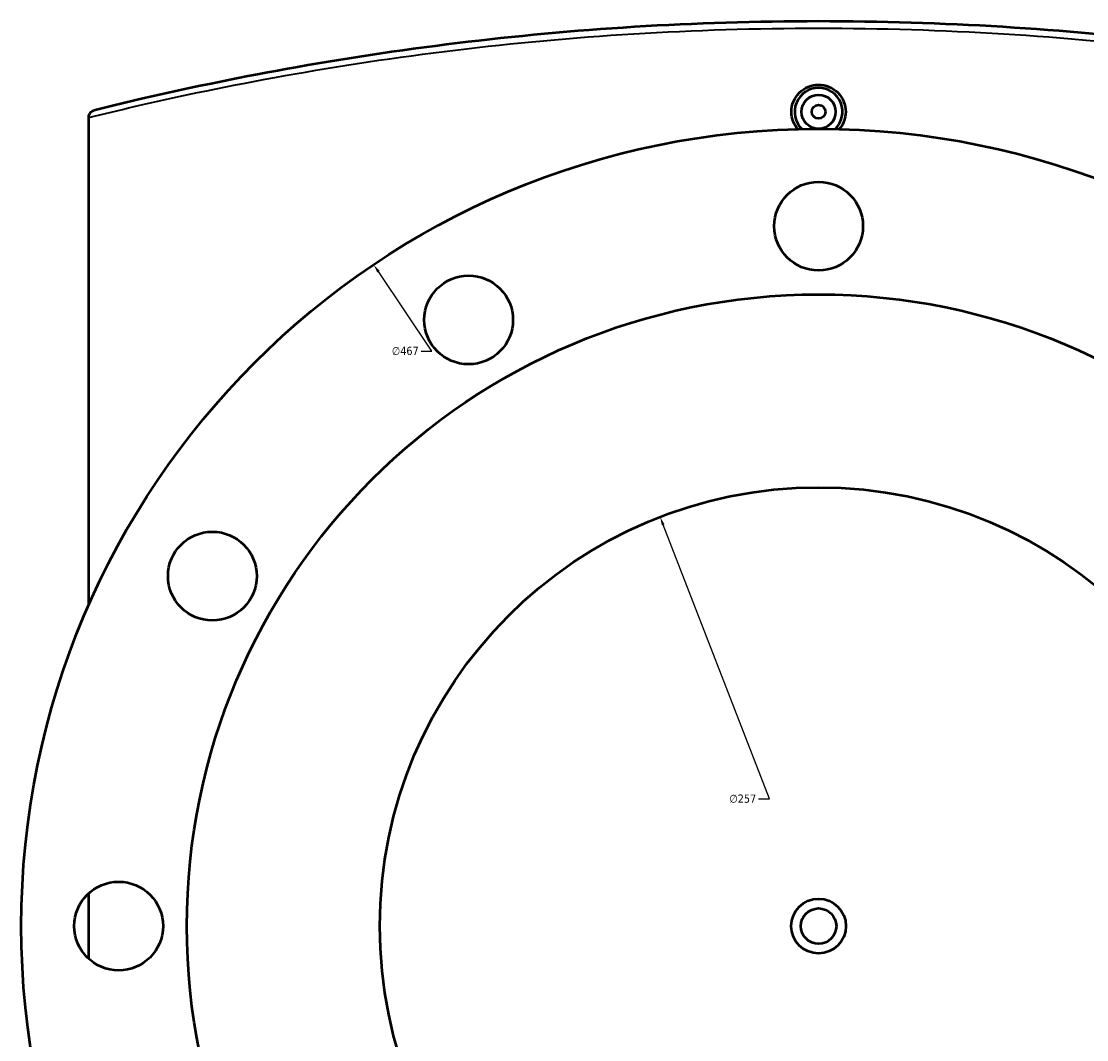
# Model space of a CAD drawing. Header units: millimetres. Extents: x -634 to 1178, y -305 to 960.
# Tile 9 of 12: x 217 to 529, y 625 to 924. Entities that reach past the tile are written whole.
import ezdxf

# ---------------------------------------------------------------- set-up
doc = ezdxf.new("R2010")
doc.units = ezdxf.units.MM
for name, color, linetype, lineweight in [('Dimension (ANSI)', 7, 'Continuous', 25), ('Visible (ANSI)', 7, 'Continuous', 50), ('Visible Narrow (ANSI)', 7, 'Continuous', 35)]:
    doc.layers.add(name, color=color, linetype=linetype, lineweight=lineweight)
doc.styles.add('Note Text (ANSI)', font='tahoma.ttf')
doc.dimstyles.new('Default - mm (ANSI)', dxfattribs={"dimtxt": 2.4, "dimasz": 2.5, "dimexe": 3.175, "dimexo": 1.6002, "dimgap": 0.8, "dimtad": 0, "dimtoh": 1, "dimdec": 0, "dimrnd": 1e-08, "dimzin": 4, "dimdsep": 46, "dimtxsty": 'Note Text (ANSI)', "dimcen": 0.09, "dimdle": 10, "dimclrd": 256, "dimclre": 256, "dimclrt": 5, "dimadec": 1, "dimazin": 1, "dimtfac": 1.27, "dimtofl": 0, "dimtmove": 0, "dimatfit": 3, "dimfxl": 1, "dimtolj": 1, "dimtzin": 4, "dimlwd": -1, "dimlwe": -1, "dimarcsym": 0})

# ---------------------------------------------------------------- blocks, each defined once
blk = doc.blocks.new('*D7')
at = {"layer": 'Defpoints', "color": 0, "transparency": 16777216}
for p in [(404.2, 778.54), (497.01, 538.88)]:
    blk.add_point(p, dxfattribs=at)
at = {"layer": 'Dimension (ANSI)', "transparency": 16777216}
for p, q in [((436.19, 695.94), (405.11, 776.21)), ((433.02, 695.94), (436.19, 695.94))]:
    blk.add_line(p, q, dxfattribs=at)
blk.add_solid([(405.5, 776.36), (404.72, 776.06), (404.2, 778.54)], dxfattribs=at)
at = {"layer": 'Dimension (ANSI)', "color": 5, "transparency": 16777216, "insert": (424.46, 697.24), "char_height": 2.4, "attachment_point": 1, "style": 'Note Text (ANSI)'}
blk.add_mtext('\\A1;∅257', dxfattribs=at)
blk = doc.blocks.new('*D8')
at = {"layer": 'Defpoints', "color": 0, "transparency": 16777216}
for p in [(320.29, 852.46), (580.93, 464.96)]:
    blk.add_point(p, dxfattribs=at)
at = {"layer": 'Dimension (ANSI)', "transparency": 16777216}
for p, q in [((337.35, 827.1), (321.68, 850.39)), ((334.18, 827.1), (337.35, 827.1))]:
    blk.add_line(p, q, dxfattribs=at)
blk.add_solid([(322.03, 850.62), (321.34, 850.16), (320.29, 852.46)], dxfattribs=at)
at = {"layer": 'Dimension (ANSI)', "color": 5, "transparency": 16777216, "insert": (325.62, 828.39), "char_height": 2.4, "attachment_point": 1, "style": 'Note Text (ANSI)'}
blk.add_mtext('\\A1;∅467', dxfattribs=at)

msp = doc.modelspace()

# ---------------------------------------------------------------- linework, layer by layer
at = {"layer": 'Visible (ANSI)'}
for p, q in [((236.86, 895.65), (236.86, 895.52)), ((236.86, 752.7), (236.86, 895.52)), ((236.86, 649.1), (236.86, 668.33))]:
    msp.add_line(p, q, dxfattribs=at)
for centre, radius in [((450.61, 897.21), 5), ((450.61, 897.21), 2), ((450.61, 658.71), 233.5), ((450.61, 863.71), 13), ((348.11, 836.25), 13), ((450.61, 658.71), 185), ((450.61, 658.71), 128.5), ((273.07, 761.21), 13), ((245.61, 658.71), 13), ((450.61, 658.71), 8), ((450.61, 658.71), 5.2)]:
    msp.add_circle(centre, radius, dxfattribs=at)
msp.add_arc((450.61, 897.21), 7, 313.8237, 226.1763, dxfattribs=at)
for points, knots in [([(662.84, 897.59), (658.74, 898.62), (654.5, 899.65), (636.6, 903.84), (621.87, 906.94), (590.46, 912.62), (573.79, 915.18), (539.67, 919.33), (522.27, 920.96), (486.78, 923.15), (468.69, 923.71), (450.61, 923.71), (432.53, 923.71), (414.44, 923.15), (378.95, 920.96), (361.55, 919.33), (327.43, 915.18), (310.76, 912.62), (279.35, 906.94), (264.62, 903.84), (246.71, 899.65), (242.48, 898.62), (238.37, 897.59)], [2.108878, 2.108878, 2.108878, 2.108878, 3.912741, 3.912741, 9.518342, 9.518342, 15.123948, 15.123948, 20.536616, 20.536616, 25.949289, 25.949289, 25.949289, 31.361962, 31.361962, 36.77463, 36.77463, 42.38023, 42.38023, 47.985826, 47.985826, 49.78987, 49.78987, 49.78987, 49.78987]), ([(444.52, 892.13), (444.02, 892.74), (443.59, 893.43), (442.87, 895.15), (442.67, 896.22), (442.67, 897.21), (442.67, 898.21), (442.87, 899.27), (443.68, 901.23), (444.29, 902.12), (445.7, 903.52), (446.6, 904.13), (448.55, 904.94), (449.61, 905.14), (451.6, 905.14), (452.67, 904.94), (454.62, 904.13), (455.51, 903.52), (456.92, 902.12), (457.53, 901.23), (458.35, 899.27), (458.54, 898.21), (458.54, 897.21)], [4.253782, 4.253782, 4.253782, 4.253782, 4.482039, 4.482039, 4.780885, 4.780885, 4.780885, 5.07973, 5.07973, 5.378576, 5.378576, 5.677341, 5.677341, 5.976106, 5.976106, 6.274871, 6.274871, 6.573636, 6.573636, 6.872482, 6.872482, 7.171327, 7.171327, 7.171327, 7.171327]), ([(236.86, 895.65), (236.86, 895.9), (236.9, 896.14), (237.08, 896.61), (237.22, 896.82), (237.52, 897.15), (237.67, 897.27), (238, 897.47), (238.18, 897.54), (238.37, 897.59), (238.37, 897.59), (238.37, 897.59)], [-0.2780694, -0.2780694, -0.2780694, -0.2780694, -0.2037428, -0.2037428, -0.1241948, -0.1241948, -0.0624494, -0.0624494, 0, 0, 0.0006843, 0.0006843, 0.0006843, 0.0006843]), ([(458.54, 897.21), (458.54, 896.22), (458.35, 895.15), (457.63, 893.43), (457.2, 892.74), (456.7, 892.13)], [2.3904424, 2.3904424, 2.3904424, 2.3904424, 2.6892878, 2.6892878, 2.9175448, 2.9175448, 2.9175448, 2.9175448])]:
    msp.add_open_spline(points, degree=3, knots=knots, dxfattribs=at)
at = {"layer": 'Visible Narrow (ANSI)'}
msp.add_open_spline([(236.86, 895.52), (241.15, 896.58), (245.59, 897.66), (263.77, 901.88), (278.58, 904.98), (310.12, 910.64), (326.87, 913.2), (361.14, 917.34), (378.63, 918.96), (414.28, 921.15), (432.44, 921.71), (450.61, 921.71), (468.77, 921.71), (486.94, 921.15), (522.59, 918.96), (540.07, 917.34), (574.35, 913.2), (591.09, 910.64), (622.64, 904.98), (637.44, 901.88), (655.43, 897.7), (659.68, 896.68), (663.8, 895.65)], degree=3, knots=[-49.870861, -49.870861, -49.870861, -49.870861, -47.985826, -47.985826, -42.38023, -42.38023, -36.77463, -36.77463, -31.361962, -31.361962, -25.949289, -25.949289, -25.949289, -20.536616, -20.536616, -15.123948, -15.123948, -9.518342, -9.518342, -3.912741, -3.912741, -2.108878, -2.108878, -2.108878, -2.108878], dxfattribs=at)

# ---------------------------------------------------------------- dimensions: what is measured, and where the dimension line sits
at = {"layer": 'Dimension (ANSI)'}
for p1, p2, picture, middle in [((580.93, 464.96), (320.29, 852.46), '*D8', (329.5, 827.1)), ((497.01, 538.88), (404.2, 778.54), '*D7', (428.34, 695.94))]:
    dim = msp.add_diameter_dim_2p(p1=p1, p2=p2, dimstyle='Default - mm (ANSI)', override={"dimgap": 0.8, "dimtih": 1, "dimdec": 0, "dimlfac": 1, "dimtol": 0, "dimlim": 0, "dimtp": 0, "dimtm": 0, "dimtdec": 2}, dxfattribs=at)
    dim.commit()
    dim.dimension.update_dxf_attribs({"geometry": picture, "text_midpoint": middle, "dimtype": 163})

doc.saveas('drawing.dxf')
